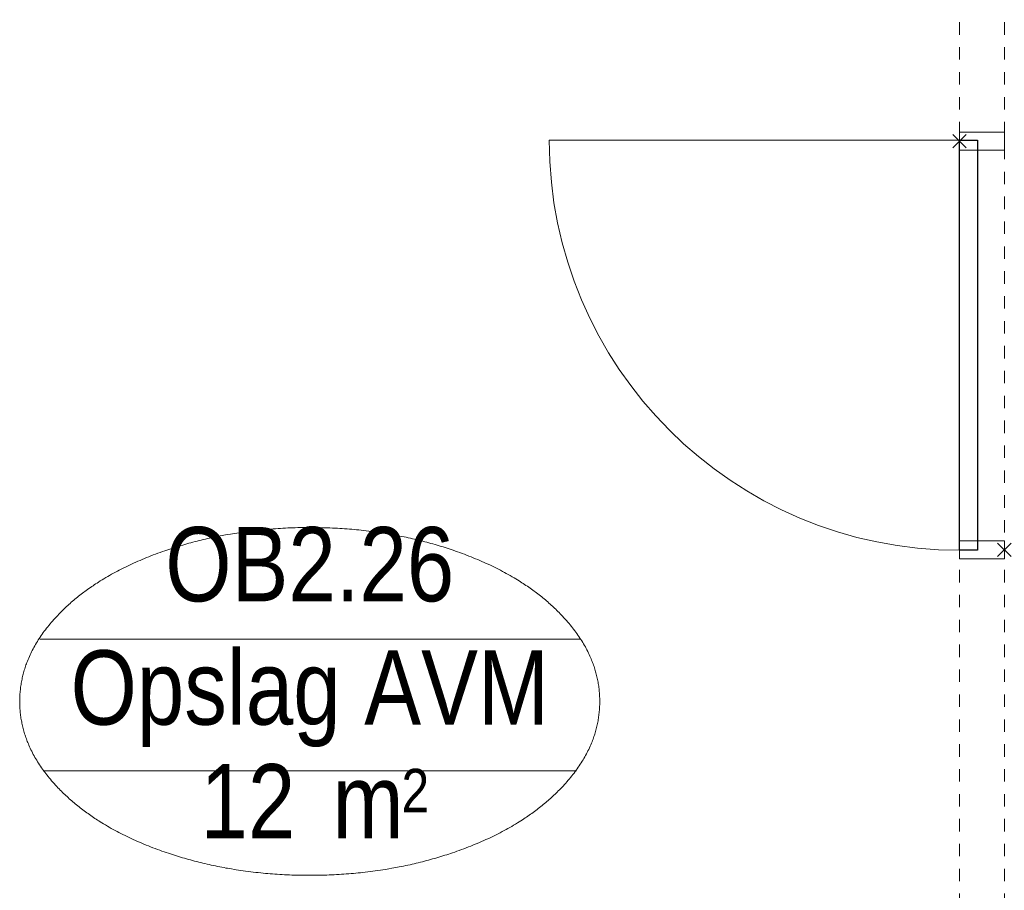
# Model space of a CAD drawing. Header units: millimetres. Extents: x 45699 to 251499, y 244 to 86446.
# Tile 142 of 240: x 231784 to 233979, y 9636 to 11579. Entities that reach past the tile are written whole.
import ezdxf
from ezdxf.enums import TextEntityAlignment as Align

# ---------------------------------------------------------------- set-up
doc = ezdxf.new("R2010")
doc.units = ezdxf.units.MM
doc.header["$LTSCALE"] = 400
doc.header["$PDMODE"] = 3
doc.header["$PDSIZE"] = 15
doc.linetypes.add('STYLE_21', pattern=[0.138889, 0.069444, -0.069444])
for name, color, linetype, lineweight in [('Interieur-deur', 43, 'Continuous', 9), ('Interieur-systeemwand glas', 140, 'STYLE_21', 15), ('None', 7, 'Continuous', 9), ('Ruimtenummers', 5, 'Continuous', 25)]:
    doc.layers.add(name, color=color, linetype=linetype, lineweight=lineweight)
doc.styles.add('Arial Narrow', font='ARIALN.TTF', dxfattribs={"height": 222.25})

# ---------------------------------------------------------------- blocks, each defined once
blk = doc.blocks.new('Ruimtenummer UV 50')
at = {"layer": 'Ruimtenummers', "color": 8, "lineweight": 5}
for p, q in [((602.2, 156.5), (-602.3, 156.5)), ((594.7, -137.5), (-594.8, -137.5))]:
    blk.add_line(p, q, dxfattribs=at)
blk.add_open_spline([(-323.4, 353.8), (-173.3, 405.8), (173.3, 405.8), (323.4, 353.8), (473.5, 301.8), (560.1, 211.8), (646.8, 121.7), (646.8, 17.7), (646.8, -86.3), (560.1, -176.3), (473.5, -266.4), (323.4, -318.4), (173.3, -370.4), (-173.3, -370.4), (-323.4, -318.4), (-473.5, -266.4), (-560.2, -176.3), (-646.8, -86.3), (-646.8, 17.7), (-646.8, 121.7), (-560.2, 211.8), (-473.5, 301.8), (-323.4, 353.8)], degree=2, knots=[0, 0, 0, 0.09962, 0.19924, 0.19924, 0.283607, 0.283607, 0.349619, 0.349619, 0.415638, 0.415638, 0.5, 0.5, 0.59962, 0.69924, 0.69924, 0.783607, 0.783607, 0.849619, 0.849619, 0.915638, 0.915638, 1, 1, 1], dxfattribs=at)
at = {"layer": 'Ruimtenummers', "attachment_point": 2, "style": 'Arial Narrow'}
for s, insert, char_height in [(' 2', (220.1, -132.8), 96.8), (' m', (103.6, -122.2), 165.95)]:
    blk.add_mtext(s, dxfattribs=dict(at, insert=insert, char_height=char_height))
at = {"layer": 'Ruimtenummers', "style": 'Arial Narrow'}
for tag, p in [('Nummer', (0, 406.9)), ('Naam', (0, 131.7)), ('Oppervlak', (-137.9, -122.2))]:
    blk.add_attdef(tag, text='', height=165.9, dxfattribs=at).set_placement(p, align=Align.TOP_CENTER)
blk = doc.blocks.new('Deur systeemwand 915')
at = {"layer": 'Interieur-deur', "color": 140, "linetype": 'Continuous', "lineweight": 15}
blk.add_line((0, 1015), (0, 100), dxfattribs=at)
at = {"layer": 'Interieur-deur', "color": 92, "linetype": 'Continuous', "lineweight": 25}
blk.add_lwpolyline([(-915, 100), (0, 100), (0, 60), (-915, 60)], close=True, dxfattribs=at)
at = {"layer": 'Interieur-deur', "color": 140, "linetype": 'Continuous', "lineweight": 15}
blk.add_arc((0, 100), 915, 90, 180, dxfattribs=at)
blk = doc.blocks.new('systeemwandstijl 880 hoh')
at = {"layer": 'Interieur-systeemwand glas', "color": 43, "linetype": 'Continuous', "lineweight": 9}
blk.add_lwpolyline([(0, 20), (100, 20), (100, -20), (0, -20)], close=True, dxfattribs=at)
at = {"layer": 'Interieur-systeemwand glas', "color": 43, "linetype": 'Continuous', "lineweight": 15}
blk.add_point((0, 0), dxfattribs=at)
blk = doc.blocks.new('*U1339')
at = {"layer": 'Interieur-systeemwand glas', "lineweight": 15}
for p, q in [((44996.1, -31310), (44996.1, -34997.8)), ((45096.1, -31310), (45096.1, -34997.8))]:
    blk.add_line(p, q, dxfattribs=at)
at = {"layer": 'None', "color": 7, "xscale": -1, "rotation": 180}
blk.add_blockref('systeemwandstijl 880 hoh', (44996.1, -32241.9), dxfattribs=at)
at = {"layer": 'None', "color": 7, "rotation": 90}
blk.add_blockref('Deur systeemwand 915', (45096.1, -32239.9), dxfattribs=at)
at = {"layer": 'None', "color": 7, "xscale": -1}
blk.add_blockref('systeemwandstijl 880 hoh', (45096.1, -33153.9), dxfattribs=at)

msp = doc.modelspace()

# ---------------------------------------------------------------- block references
at = {"layer": 'None', "color": 7}
msp.add_blockref('*U1339', (188883.4, 43550), dxfattribs=at)
at = {"layer": 'Ruimtenummers'}
msp.add_blockref('Ruimtenummer UV 50', (232430.4, 10040.1), dxfattribs=at).add_auto_attribs({'Nummer': 'OB2.26', 'Naam': 'Opslag AVM', 'Oppervlak': '12'})

doc.saveas('drawing.dxf')
